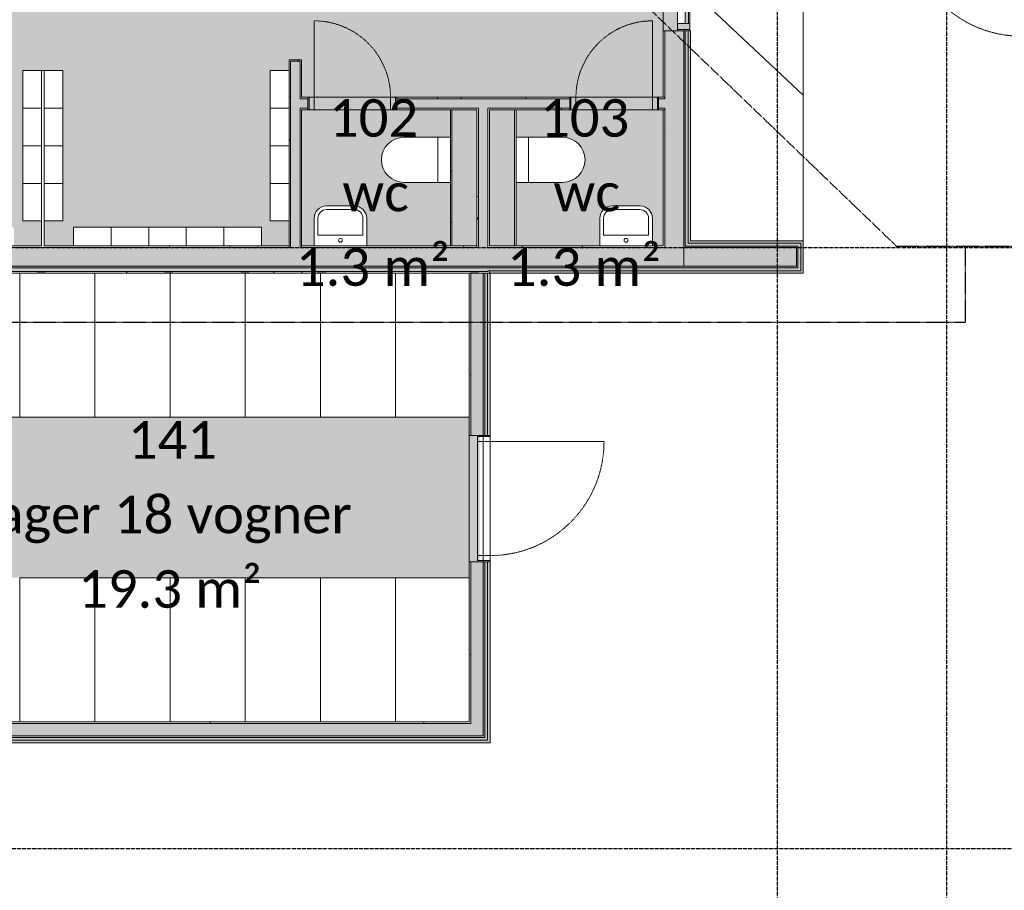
# Model space of a CAD drawing. Header units: millimetres. Extents: x -66110 to 16285, y -16697 to 38719.
# Tile 10 of 35: x -19850 to -11991, y -5133 to 1819. Entities that reach past the tile are written whole.
import ezdxf

# ---------------------------------------------------------------- set-up
doc = ezdxf.new("R2010")
doc.units = ezdxf.units.MM
for name, pattern in [('Dash 1mm', [2, 1, -1]), ('Grid Line', [5, 2, -1, 1, -1]), ('Overhead', [3.96875, 2.38125, -1.5875])]:
    doc.linetypes.add(name, pattern=pattern)
for name, color, linetype, lineweight, true_color in [('2119_70 Tennfjord barnehage SOSI UTM_lokal nullpunkt_dwg', 7, 'Continuous', 9, 0x767676), ('IfcFlowTerminal', 9, 'Continuous', 9, 0x808080), ('IfcFurniture', 9, 'Continuous', 9, 0x808080), ('K--DI---Bygningslinje-HUSDIV', 3, 'Continuous', 25, 0x00ff00)]:
    doc.layers.add(name, color=color, linetype=linetype, lineweight=lineweight, true_color=true_color)
for name, color, linetype, lineweight in [('Curtain Panels', 7, 'Continuous', 9), ('Curtain Wall Mullions', 7, 'Continuous', 18), ('Doors', 7, 'Dash 1mm', 9), ('IfcAnnotation', 7, 'Continuous', 9), ('IfcCurtainWall', 7, 'Continuous', 9), ('IfcDoor', 7, 'Continuous', 9), ('IfcGrid', 7, 'Continuous', 9), ('IfcSlab', 7, 'Continuous', 9), ('IfcWall', 7, 'Continuous', 9), ('Not Exported', 7, 'Continuous', 9)]:
    doc.layers.add(name, color=color, linetype=linetype, lineweight=lineweight)
doc.styles.add('Calibri', font='calibri.ttf', dxfattribs={"height": 300})
pattern_1 = [(0, (0, 0), (812.8, 203.2), [67.056, -542.544, 67.056, -542.544, -3251.2]), (0, (0, 0), (812.8, 203.2), [-1219.2, 67.056, -1152.144, 67.056, -542.544, -1422.4]), (0, (0, 0), (812.8, 203.2), [-3048, 67.056, -339.344, 67.056, -948.944]), (120, (304.8, 101.6), (-582.3764, 602.3054), [67.056, -542.544, 67.056, -542.544, -3251.2]), (120, (304.8, 101.6), (-582.3764, 602.3054), [-1219.2, 67.056, -1152.144, 67.056, -542.544, -1422.4]), (120, (304.8, 101.6), (-582.3764, 602.3054), [-3048, 67.056, -339.344, 67.056, -948.944]), (240, (406.4, 508), (-230.4236, -805.5054), [67.056, -542.544, 67.056, -542.544, -3251.2]), (240, (406.4, 508), (-230.4236, -805.5054), [-1219.2, 67.056, -1152.144, 67.056, -542.544, -1422.4]), (240, (406.4, 508), (-230.4236, -805.5054), [-3048, 67.056, -339.344, 67.056, -948.944])]

# ---------------------------------------------------------------- blocks, each defined once
blk = doc.blocks.new('ARK_2119_70_0_rvt-1-plan 01 eksist_ 200')
at = {"layer": 'IfcSlab'}
for p, q in [((-13596, 3546), (-13596, 54)), ((-16096, -1500), (-16096, -2510))]:
    blk.add_line(p, q, dxfattribs=at)
blk = doc.blocks.new('2119_70 Tennfjord barnehage SOSI UTM_lokal nullpunkt_dwg-1701593-plan 01 eksist_ 200')
at = {"layer": 'K--DI---Bygningslinje-HUSDIV', "color": 8, "lineweight": 9, "true_color": 0x808080}
blk.add_line((100994.6, 92871.3), (100143.2, 91967.3), dxfattribs=at)
blk = doc.blocks.new('Dør Enkel - D7x21-1561019-plan 01 eksist_ 200')
at = {"layer": 'Doors', "linetype": 'Continuous'}
for p, q in [((-305, 50), (-345, 50)), ((-345, 50), (-345, -50)), ((-305, -50), (-305, 50)), ((305, -50), (305, 50)), ((345, 50), (305, 50)), ((345, -50), (345, 50)), ((-345, -50), (-305, -50)), ((305, -50), (305, -660)), ((305, -50), (345, -50))]:
    blk.add_line(p, q, dxfattribs=at)
at = {"layer": 'Doors'}
blk.add_arc((305, -50), 610, 180, 270, dxfattribs=at)
at = {"layer": 'IfcDoor'}
for p, q in [((-305, 50), (305, 50)), ((-305, -50), (305, -50))]:
    blk.add_line(p, q, dxfattribs=at)
blk = doc.blocks.new('Dør Enkel - D7x21-1561516-plan 01 eksist_ 200')
at = {"layer": 'Doors', "linetype": 'Continuous'}
for p, q in [((305, 50), (305, 660)), ((-345, -50), (-345, 50)), ((-345, 50), (-305, 50)), ((-305, 50), (-305, -50)), ((305, 50), (305, -50)), ((305, 50), (345, 50)), ((345, 50), (345, -50)), ((-305, -50), (-345, -50)), ((345, -50), (305, -50))]:
    blk.add_line(p, q, dxfattribs=at)
at = {"layer": 'Doors'}
blk.add_arc((305, 50), 610, 90, 180, dxfattribs=at)
at = {"layer": 'IfcDoor'}
for p, q in [((-305, 50), (305, 50)), ((-305, -50), (305, -50))]:
    blk.add_line(p, q, dxfattribs=at)
blk = doc.blocks.new('Dør Enkel - YD 10x21-1571489-plan 01 eksist_ 200')
at = {"layer": 'Doors', "linetype": 'Continuous'}
for p, q in [((-455, 16.7), (-495, 16.7)), ((-495, 16.7), (-495, -83.3)), ((-455, -83.3), (-455, 16.7)), ((455, -83.3), (455, 16.7)), ((495, 16.7), (455, 16.7)), ((495, -83.3), (495, 16.7)), ((-495, -83.3), (-455, -83.3)), ((455, -83.3), (455, -993.3)), ((455, -83.3), (495, -83.3))]:
    blk.add_line(p, q, dxfattribs=at)
at = {"layer": 'Doors'}
blk.add_arc((455, -83.3), 910, 180, 270, dxfattribs=at)
at = {"layer": 'IfcDoor'}
for p, q in [((-455, 16.7), (455, 16.7)), ((-455, -83.3), (455, -83.3))]:
    blk.add_line(p, q, dxfattribs=at)
blk = doc.blocks.new('Dør Enkel - YD 10x21-1573712-plan 01 eksist_ 200')
at = {"layer": 'Doors', "linetype": 'Continuous'}
for p, q in [((455, 83.3), (455, 993.3)), ((-495, -16.7), (-495, 83.3)), ((-495, 83.3), (-455, 83.3)), ((-455, 83.3), (-455, -16.7)), ((455, 83.3), (455, -16.7)), ((455, 83.3), (495, 83.3)), ((495, 83.3), (495, -16.7)), ((-455, -16.7), (-495, -16.7)), ((495, -16.7), (455, -16.7))]:
    blk.add_line(p, q, dxfattribs=at)
at = {"layer": 'Doors'}
blk.add_arc((455, 83.3), 910, 90, 180, dxfattribs=at)
at = {"layer": 'IfcDoor'}
for p, q in [((-455, 83.3), (455, 83.3)), ((-455, -16.7), (455, -16.7))]:
    blk.add_line(p, q, dxfattribs=at)
blk = doc.blocks.new('Toalett - toalett-491429-plan 01 eksist_ 200')
at = {"layer": 'IfcFlowTerminal'}
for p, q in [((-180, 0), (-180, -100)), ((180, -100), (180, 0)), ((180, -100), (-180, -100)), ((-180, -100), (-180, -370)), ((180, -370), (180, -100))]:
    blk.add_line(p, q, dxfattribs=at)
blk.add_arc((0, -370), 180, 180, 360, dxfattribs=at)
blk = doc.blocks.new('Servant - vask S m_speil-492726-plan 01 eksist_ 200')
at = {"layer": 'IfcFlowTerminal'}
for p, q in [((-210, -20), (-210, -240)), ((210, -240), (210, -20)), ((-180, -240), (-180, -105)), ((-180, -105), (180, -105)), ((180, -105), (180, -240)), ((110, -310), (-110, -310)), ((-110, -340), (110, -340))]:
    blk.add_line(p, q, dxfattribs=at)
blk.add_circle((0, -65), 15, dxfattribs=at)
for centre, radius, start, end in [((-110, -240), 100, 180, 270), ((-110, -240), 70, 180, 270), ((110, -240), 100, 270, 360), ((110, -240), 70, 270, 360)]:
    blk.add_arc(centre, radius, start, end, dxfattribs=at)
blk = doc.blocks.new('Rectangular Mullion - 50x100 høyre-1693287-plan 01 eksist_ 200')
at = {"layer": 'IfcCurtainWall'}
for p, q in [((-14600, 1731), (-14600, 1740)), ((-14500, 1740), (-14500, 1731))]:
    blk.add_line(p, q, dxfattribs=at)
blk = doc.blocks.new('System Panel - Gf100-1693374-plan 01 eksist_ 200')
at = {"layer": 'IfcCurtainWall', "true_color": 0x80ffff}
blk.add_hatch(color=131, dxfattribs=at).paths.add_polyline_path([(-195, 37.5), (-195, 12.5), (195, 12.5), (195, 37.5)])
at = {"layer": 'Curtain Panels'}
for p, q in [((195, 37.5), (-195, 37.5)), ((-195, 37.5), (-195, 12.5)), ((-195, 12.5), (195, 12.5)), ((195, 12.5), (195, 37.5))]:
    blk.add_line(p, q, dxfattribs=at)
blk = doc.blocks.new('Rectangular Mullion - 50x100 venstre-1693375-plan 01 eksist_ 200')
at = {"layer": 'IfcCurtainWall', "true_color": 0xa62f11}
blk.add_hatch(color=24, dxfattribs=at).paths.add_polyline_path([(-10, -50), (-60, -50), (-60, 50), (-10, 50)])
at = {"layer": 'Curtain Wall Mullions'}
for p, q in [((-60, -50), (-60, 50)), ((-60, 50), (-10, 50)), ((-10, 50), (-10, -50)), ((-1, 50), (0, 50)), ((-1, -50), (-1, 50)), ((0, 50), (0, -50)), ((-10, -50), (-60, -50)), ((0, -50), (-1, -50))]:
    blk.add_line(p, q, dxfattribs=at)
blk = doc.blocks.new('Rectangular Mullion - 50x100-1693279-plan 01 eksist_ 200')
at = {"layer": 'IfcCurtainWall'}
for p, q in [((-14600, 1790), (-14600, 2180)), ((-14500, 2180), (-14500, 1790))]:
    blk.add_line(p, q, dxfattribs=at)
blk = doc.blocks.new('_furniture_boks instance - _furniture_boks instance-1749339-plan 01 eksist_ 200')
at = {"layer": 'IfcFurniture'}
for p, q in [((150, 75), (-150, 75)), ((-150, 75), (-150, -75)), ((150, -75), (150, 75)), ((-150, -75), (150, -75))]:
    blk.add_line(p, q, dxfattribs=at)
blk = doc.blocks.new('_furniture_boks instance - _furniture_boks instance-V53-plan 01 eksist_ 200')
at = {"layer": 'IfcFurniture'}
for p, q in [((-300, 575), (-300, -575)), ((300, -575), (300, 575)), ((-300, -575), (300, -575))]:
    blk.add_line(p, q, dxfattribs=at)
blk = doc.blocks.new('_furniture_boks instance - _furniture_boks instance-V56-plan 01 eksist_ 200')
at = {"layer": 'IfcFurniture'}
for p, q in [((300, -575), (300, 575)), ((-287.5, -575), (300, -575))]:
    blk.add_line(p, q, dxfattribs=at)
blk = doc.blocks.new('_furniture_boks instance - _furniture_boks instance-V55-plan 01 eksist_ 200')
at = {"layer": 'IfcFurniture'}
for p, q in [((300, 575), (-300, 575)), ((-300, 575), (-300, -575)), ((300, -575), (300, 575))]:
    blk.add_line(p, q, dxfattribs=at)
blk = doc.blocks.new('_furniture_boks instance - _furniture_boks instance-V57-plan 01 eksist_ 200')
at = {"layer": 'IfcFurniture'}
for p, q in [((300, 575), (-287.5, 575)), ((300, -575), (300, 575))]:
    blk.add_line(p, q, dxfattribs=at)

msp = doc.modelspace()

# ---------------------------------------------------------------- hatches: boundary and pattern name
at = {"layer": 'IfcWall', "true_color": 0x787878}
h = msp.add_hatch(dxfattribs=at)
h.set_pattern_fill('FP_1', color=8, style=0, pattern_type=2)
h.set_pattern_definition(pattern_1)
h.paths.add_polyline_path([(-14700, 0), (-14700, 1100), (-14712.5, 1100), (-14712.5, 0)])
h.paths.add_polyline_path([(-14700, 1200), (-14700, 1730), (-14712.5, 1730), (-14712.5, 1200)])
h.paths.add_polyline_path([(-14712.5, 2240), (-14700, 2240), (-14700, 2390), (-14712.5, 2390)])
h.paths.add_polyline_path([(-14700, 3400), (-14700, 3662.5), (-14712.5, 3662.5), (-14712.5, 3400)])
at = {"layer": 'IfcWall', "true_color": 0xffffcd}
h = msp.add_hatch(color=7, dxfattribs=at)
h.paths.add_polyline_path([(-14700, -150), (-14550, -150), (-14550, 1730), (-14700, 1730), (-14700, 0)])
h.paths.add_polyline_path([(-14550, 2240), (-14550, 2390), (-14700, 2390), (-14700, 2240), (-14613.2, 2240)])
h.paths.add_polyline_path([(-14700, 3400), (-14550, 3400), (-14550, 3600), (-14700, 3600), (-14700, 3546)])
at = {"layer": 'IfcWall', "true_color": 0x787878}
h = msp.add_hatch(color=8, dxfattribs=at)
h.paths.add_polyline_path([(-14550, -162), (-14538, -162), (-14538, -150), (-14550, -150)])
h.paths.add_polyline_path([(-14550, 0), (-14538, 0), (-14538, 1730), (-14550, 1730), (-14550, 12)])
h.paths.add_polyline_path([(-14550, 2240), (-14538, 2240), (-14538, 2390), (-14550, 2390)])
h.paths.add_polyline_path([(-14550, 3400), (-14538, 3400), (-14538, 3588), (-14550, 3588), (-14550, 3546)])
at = {"layer": 'IfcWall', "true_color": 0xf0f0f0}
h = msp.add_hatch(color=7, dxfattribs=at)
h.paths.add_polyline_path([(-14538, -185), (-14515, -185), (-14515, -162), (-14538, -162)])
h.paths.add_polyline_path([(-14515, 12), (-14515, 1730), (-14538, 1730), (-14538, 12)])
h.paths.add_polyline_path([(-14538, 2240), (-14515, 2240), (-14515, 2390), (-14538, 2390)])
h.paths.add_polyline_path([(-14515, 3400), (-14515, 3565), (-14538, 3565), (-14538, 3400)])
at = {"layer": 'IfcWall', "true_color": 0xa62f11}
h = msp.add_hatch(color=24, dxfattribs=at)
h.paths.add_polyline_path([(-14515, -204), (-14496, -204), (-14496, -185), (-14515, -185)])
h.paths.add_polyline_path([(-14515, 35), (-14496, 35), (-14496, 1730), (-14515, 1730), (-14515, 54)])
h.paths.add_polyline_path([(-14515, 2240), (-14496, 2240), (-14496, 2390), (-14515, 2390)])
h.paths.add_polyline_path([(-14515, 3400), (-14496, 3400), (-14496, 3546), (-14515, 3546)])
at = {"layer": 'IfcWall', "true_color": 0x787878}
h = msp.add_hatch(dxfattribs=at)
h.set_pattern_fill('FP_1', color=8, style=0, pattern_type=2)
h.set_pattern_definition(pattern_1)
h.paths.add_polyline_path([(-17687.5, 0), (-17687.5, 1500), (-17700, 1500), (-17700, 0)])
h = msp.add_hatch(dxfattribs=at)
h.set_pattern_fill('FP_1', color=8, style=0, pattern_type=2)
h.set_pattern_definition(pattern_1)
h.paths.add_polyline_path([(-17600, 0), (-17600, 1112.5), (-17612.5, 1112.5), (-17612.5, 0)])
h.paths.add_polyline_path([(-17600, 1187.5), (-17600, 1500), (-17687.5, 1500), (-17687.5, 1487.5), (-17612.5, 1487.5), (-17612.5, 1187.5)])
at = {"layer": 'IfcWall', "true_color": 0xffffcd}
for points in [[(-17687.5, 0), (-17612.5, 0), (-17612.5, 1487.5), (-17687.5, 1487.5), (-17687.5, 12.5)], [(-16187.5, 0), (-16112.5, 0), (-16112.5, 1112.5), (-16187.5, 1112.5), (-16187.5, 12.5)], [(-16100, -150), (-14700, -150), (-14700, 0), (-16112.5, 0), (-16112.5, -150)], [(-21050.3, -3900), (-16250, -3900), (-16250, -3800), (-21650, -3800), (-21650, -3900), (-21372.2, -3900)]]:
    msp.add_hatch(color=7, dxfattribs=at).paths.add_polyline_path(points)
h = msp.add_hatch(color=7, dxfattribs=at)
h.paths.add_polyline_path([(-14750, 1112.5), (-14700, 1112.5), (-14700, 1187.5), (-14750, 1187.5)])
h.paths.add_polyline_path([(-17550, 1112.5), (-17550, 1187.5), (-17612.5, 1187.5), (-17612.5, 1112.5), (-17600, 1112.5)])
h.paths.add_polyline_path([(-16840, 1112.5), (-15460, 1112.5), (-15460, 1187.5), (-16840, 1187.5)])
at = {"layer": 'IfcWall', "true_color": 0x787878}
h = msp.add_hatch(dxfattribs=at)
h.set_pattern_fill('FP_1', color=8, style=0, pattern_type=2)
h.set_pattern_definition(pattern_1)
h.paths.add_polyline_path([(-14700, 1187.5), (-14700, 1200), (-14750, 1200), (-14750, 1187.5), (-14712.5, 1187.5)])
h.paths.add_polyline_path([(-15900.6, 1187.5), (-15460, 1187.5), (-15460, 1200), (-16840, 1200), (-16840, 1187.5)])
h.paths.add_polyline_path([(-17600, 1187.5), (-17550, 1187.5), (-17550, 1200), (-17600, 1200)])
h = msp.add_hatch(dxfattribs=at)
h.set_pattern_fill('FP_1', color=8, style=0, pattern_type=2)
h.set_pattern_definition(pattern_1)
h.paths.add_polyline_path([(-16840, 1100), (-16187.5, 1100), (-16187.5, 1112.5), (-16840, 1112.5)])
h.paths.add_polyline_path([(-17600, 1100), (-17550, 1100), (-17550, 1112.5), (-17600, 1112.5)])
h.paths.add_polyline_path([(-14712.5, 1100), (-14700, 1100), (-14700, 1112.5), (-14750, 1112.5), (-14750, 1100)])
h.paths.add_polyline_path([(-15460, 1100), (-15460, 1112.5), (-16112.5, 1112.5), (-16112.5, 1100), (-15900.6, 1100)])
h = msp.add_hatch(dxfattribs=at)
h.set_pattern_fill('FP_1', color=8, style=0, pattern_type=2)
h.set_pattern_definition(pattern_1)
h.paths.add_polyline_path([(-16412.5, 12.5), (-16400, 12.5), (-16400, 1100), (-16412.5, 1100), (-16412.5, 121.1)])
at = {"layer": 'IfcWall', "true_color": 0xf0f0f0}
for points in [[(-16222.5, 12.5), (-16200, 12.5), (-16200, 1100), (-16400, 1100), (-16400, 12.5)], [(-15900, 12.5), (-15900.6, 1100), (-16100, 1100), (-16100, 12.5), (-15900.6, 12.5)], [(-14291.4, 12), (-13615, 12), (-13615, 35), (-14515, 35), (-14515, 12), (-14496, 12)], [(-14515, -185), (-13615, -185), (-13615, 12), (-13638, 12), (-13638, -162), (-14515, -162)], [(-14550, -150), (-13650, -150), (-13650, 0), (-14550, 0), (-14550, -93.3)], [(-14538, -185), (-14538, -162), (-16112.5, -162), (-16112.5, -185), (-14550, -185)], [(-17188.1, -3935), (-16138, -3935), (-16138, -3912), (-21615, -3912), (-21615, -3935), (-19762.9, -3935)]]:
    msp.add_hatch(color=7, dxfattribs=at).paths.add_polyline_path(points)
at = {"layer": 'IfcWall', "true_color": 0x787878}
h = msp.add_hatch(dxfattribs=at)
h.set_pattern_fill('FP_1', color=8, style=0, pattern_type=2)
h.set_pattern_definition(pattern_1)
h.paths.add_polyline_path([(-16200, 0), (-16187.5, 0), (-16187.5, 1100), (-16200, 1100), (-16200, 12.5)])
h = msp.add_hatch(dxfattribs=at)
h.set_pattern_fill('FP_1', color=8, style=0, pattern_type=2)
h.set_pattern_definition(pattern_1)
h.paths.add_polyline_path([(-16112.5, -191.5), (-16100, -191.5), (-16100, -185), (-16112.5, -185)])
h.paths.add_polyline_path([(-16100, 0), (-16100, 1100), (-16112.5, 1100), (-16112.5, 0)])
h = msp.add_hatch(dxfattribs=at)
h.set_pattern_fill('FP_1', color=8, style=0, pattern_type=2)
h.set_pattern_definition(pattern_1)
h.paths.add_polyline_path([(-15900, 12.5), (-15887.5, 12.5), (-15887.5, 1100), (-15900, 1100), (-15900, 121.1)])
h = msp.add_hatch(dxfattribs=at)
h.set_pattern_fill('FP_1', color=8, style=0, pattern_type=2)
h.set_pattern_definition(pattern_1)
h.paths.add_polyline_path([(-27487.5, 0), (-25900, 0), (-25900, 12.5), (-28950, 12.5), (-28950, 0), (-28774.9, 0)])
h.paths.add_polyline_path([(-25660, 0), (-25660, 12.5), (-25800, 12.5), (-25800, 0)])
h.paths.add_polyline_path([(-24268.9, 0), (-23700, 0), (-23700, 12.5), (-24650, 12.5), (-24650, 0)])
h.paths.add_polyline_path([(-23350, 0), (-23350, 12.5), (-23600, 12.5), (-23600, 0)])
h.paths.add_polyline_path([(-17700, 0), (-17700, 12.5), (-19655, 12.5), (-19655, 0), (-17920, 0)])
h.paths.add_polyline_path([(-22250, 0), (-21640, 0), (-21640, 12.5), (-22250, 12.5)])
h.paths.add_polyline_path([(-17600, 0), (-16200, 0), (-16200, 12.5), (-17600, 12.5)])
h.paths.add_polyline_path([(-21050.3, 0), (-19675, 0), (-19675, 12.5), (-21620, 12.5), (-21620, 0)])
h = msp.add_hatch(dxfattribs=at)
h.set_pattern_fill('FP_1', color=8, style=0, pattern_type=2)
h.set_pattern_definition(pattern_1)
h.paths.add_polyline_path([(-16100, 0), (-14712.5, 0), (-14712.5, 12.5), (-16100, 12.5)])
for points in [[(-13650, 0), (-13638, 0), (-13638, 12), (-14538, 12), (-14538, 0), (-13969.5, 0)], [(-13638, -162), (-13638, 0), (-13650, 0), (-13650, -150), (-14538, -150), (-14538, -162), (-13650, -162)], [(-16112.5, -162), (-14550, -162), (-14550, -150), (-16112.5, -150)], [(-21615, -3912), (-16150, -3912), (-16150, -3900), (-21638, -3900), (-21638, -3912)]]:
    msp.add_hatch(color=8, dxfattribs=at).paths.add_polyline_path(points)
at = {"layer": 'IfcWall', "true_color": 0xa62f11}
for points in [[(-13596, 35), (-13596, 54), (-14496, 54), (-14496, 35), (-13615, 35)], [(-13615, -204), (-13596, -204), (-13596, 35), (-13615, 35), (-13615, -185), (-14496, -185), (-14496, -204), (-13969.5, -204)], [(-16100, -204), (-14515, -204), (-14515, -185), (-16100, -185), (-16100, -191.5)], [(-16138, -3954), (-16115, -3954), (-16115, -3935), (-21596, -3935), (-21596, -3954), (-16262.5, -3954)]]:
    msp.add_hatch(color=24, dxfattribs=at).paths.add_polyline_path(points)
at = {"layer": 'IfcWall', "true_color": 0xffffcd}
h = msp.add_hatch(color=7, dxfattribs=at)
h.paths.add_polyline_path([(-28774.9, -150), (-25660, -150), (-25660, 0), (-28950, 0), (-28950, -150)])
h.paths.add_polyline_path([(-24512.5, -150), (-23350, -150), (-23350, 0), (-24650, 0), (-24650, -150), (-24587.5, -150)])
h.paths.add_polyline_path([(-22250, -150), (-16112.5, -150), (-16112.5, 0), (-22250, 0)])
at = {"layer": 'IfcWall', "true_color": 0x787878}
h = msp.add_hatch(color=8, dxfattribs=at)
h.paths.add_polyline_path([(-28774.9, -162), (-25660, -162), (-25660, -150), (-28950, -150), (-28950, -162)])
h.paths.add_polyline_path([(-21662.5, -162), (-16112.5, -162), (-16112.5, -150), (-21662.5, -150)])
h.paths.add_polyline_path([(-23612.5, -162), (-23350, -162), (-23350, -150), (-24512.5, -150), (-24512.5, -162), (-23625.2, -162)])
h.paths.add_polyline_path([(-22250, -162), (-21737.5, -162), (-21737.5, -150), (-22250, -150)])
h.paths.add_polyline_path([(-24650, -162), (-24587.5, -162), (-24587.5, -150), (-24650, -150)])
at = {"layer": 'IfcWall', "true_color": 0xf0f0f0}
h = msp.add_hatch(color=7, dxfattribs=at)
h.paths.add_polyline_path([(-28774.9, -191.5), (-25660, -191.5), (-25660, -162), (-28950, -162), (-28950, -191.5)])
h.paths.add_polyline_path([(-22250, -191.5), (-21737.5, -191.5), (-21737.5, -162), (-22250, -162)])
h.paths.add_polyline_path([(-24500, -191.5), (-23350, -191.5), (-23350, -162), (-24512.5, -162), (-24512.5, -191.5)])
h.paths.add_polyline_path([(-19762.9, -191.5), (-16112.5, -191.5), (-16112.5, -162), (-21662.5, -162), (-21662.5, -191.5), (-21050.3, -191.5)])
h.paths.add_polyline_path([(-24650, -191.5), (-24587.5, -191.5), (-24587.5, -162), (-24650, -162)])
at = {"layer": 'IfcWall', "true_color": 0x787878}
h = msp.add_hatch(dxfattribs=at)
h.set_pattern_fill('FP_1', color=8, style=0, pattern_type=2)
h.set_pattern_definition(pattern_1)
h.paths.add_polyline_path([(-28774.9, -204), (-25660, -204), (-25660, -191.5), (-28950, -191.5), (-28950, -204)])
h.paths.add_polyline_path([(-24500, -204), (-23350, -204), (-23350, -191.5), (-24500, -191.5)])
h.paths.add_polyline_path([(-24650, -204), (-24600, -204), (-24600, -191.5), (-24650, -191.5)])
h.paths.add_polyline_path([(-21750, -204), (-21750, -191.5), (-22250, -191.5), (-22250, -204)])
h.paths.add_polyline_path([(-19762.9, -204), (-16100, -204), (-16100, -191.5), (-21650, -191.5), (-21650, -204), (-21050.3, -204)])
h = msp.add_hatch(dxfattribs=at)
h.set_pattern_fill('FP_1', color=8, style=0, pattern_type=2)
h.set_pattern_definition(pattern_1)
h.paths.add_polyline_path([(-16262.5, -3800), (-16250, -3800), (-16250, -2510), (-16262.5, -2510), (-16262.5, -3787.5)])
h.paths.add_polyline_path([(-16262.5, -1500), (-16250, -1500), (-16250, -204), (-16262.5, -204), (-16262.5, -736.6)])
at = {"layer": 'IfcWall', "true_color": 0xffffcd}
h = msp.add_hatch(color=7, dxfattribs=at)
h.paths.add_polyline_path([(-16150, -3900), (-16150, -2510), (-16250, -2510), (-16250, -3900)])
h.paths.add_polyline_path([(-16250, -1500), (-16150, -1500), (-16150, -204), (-16250, -204), (-16250, -736.6)])
at = {"layer": 'IfcWall', "true_color": 0x787878}
h = msp.add_hatch(color=8, dxfattribs=at)
h.paths.add_polyline_path([(-16150, -3912), (-16138, -3912), (-16138, -2510), (-16150, -2510), (-16150, -3900)])
h.paths.add_polyline_path([(-16138, -1500), (-16138, -204), (-16150, -204), (-16150, -1500)])
at = {"layer": 'IfcWall', "true_color": 0xf0f0f0}
h = msp.add_hatch(color=7, dxfattribs=at)
h.paths.add_polyline_path([(-16138, -3935), (-16115, -3935), (-16115, -2510), (-16138, -2510), (-16138, -3912)])
h.paths.add_polyline_path([(-16115, -1500), (-16115, -204), (-16138, -204), (-16138, -1500)])
at = {"layer": 'IfcWall', "true_color": 0xa62f11}
h = msp.add_hatch(color=24, dxfattribs=at)
h.paths.add_polyline_path([(-16115, -3954), (-16096, -3954), (-16096, -2510), (-16115, -2510), (-16115, -3935)])
h.paths.add_polyline_path([(-16115, -1500), (-16096, -1500), (-16096, -204), (-16115, -204), (-16115, -736.6)])
at = {"layer": 'IfcWall', "true_color": 0x787878}
h = msp.add_hatch(dxfattribs=at)
h.set_pattern_fill('FP_1', color=8, style=0, pattern_type=2)
h.set_pattern_definition(pattern_1)
h.paths.add_polyline_path([(-21650, -3800), (-16262.5, -3800), (-16262.5, -3787.5), (-21650, -3787.5)])
h.paths.add_polyline_path([(-21750, -3800), (-21750, -3787.5), (-21850, -3787.5), (-21850, -3800)])
at = {"layer": 'Not Exported', "true_color": 0xe6f3fa}
h = msp.add_hatch(color=7, dxfattribs=at)
h.paths.add_polyline_path([(-19675, 12.5), (-19675, 0), (-19655, 0), (-19655, 12.5), (-19665, 12.5)])
h.paths.add_polyline_path([(-22337.8, -95.8), (-22250, -95.8), (-22250, 12.5), (-21640, 12.5), (-21640, 0), (-21620, 0), (-21620, 12.5), (-21395, 12.5), (-21395, 162.5), (-19895, 162.5), (-19895, 12.5), (-19675, 12.5), (-19675, 212.5), (-19825, 212.5), (-19825, 1412.5), (-19505, 1412.5), (-19505, 212.5), (-19655, 212.5), (-19655, 12.5), (-19420, 12.5), (-19420, 162.5), (-17920, 162.5), (-17920, 12.5), (-17700, 12.5), (-17700, 212.5), (-17850, 212.5), (-17850, 1412.5), (-17700, 1412.5), (-17700, 1500), (-17600, 1500), (-17600, 1200), (-17550, 1200), (-17550, 1150), (-16840, 1150), (-16840, 1200), (-15460, 1200), (-15460, 1150), (-14750, 1150), (-14750, 1200), (-14712.5, 1200), (-14712.5, 1730), (-14604.3, 1730), (-14604.3, 2240), (-14712.5, 2240), (-14712.5, 2390), (-14604.3, 2390), (-14604.3, 3400), (-14712.5, 3400), (-14712.5, 3662.5), (-15597.5, 3662.5), (-15597.5, 3712.5), (-15607.5, 3712.5), (-15607.5, 3662.5), (-15649.5, 3662.5), (-15649.5, 3667.5), (-15674.5, 3667.5), (-15674.5, 3687.5), (-15649.5, 3687.5), (-15649.5, 3712.5), (-16542.5, 3712.5), (-16542.5, 3662.5), (-18897.5, 3662.5), (-18897.5, 3712.5), (-19790.5, 3712.5), (-19790.5, 3687.5), (-19765.5, 3687.5), (-19765.5, 3667.5), (-19790.5, 3667.5), (-19790.5, 3662.5), (-19832.5, 3662.5), (-19832.5, 3712.5), (-19842.5, 3712.5), (-19842.5, 3662.5), (-20857.5, 3662.5), (-20857.5, 3712.5), (-20867.5, 3712.5), (-20867.5, 3662.5), (-20909.5, 3662.5), (-20909.5, 3667.5), (-20934.5, 3667.5), (-20934.5, 3687.5), (-20909.5, 3687.5), (-20909.5, 3712.5), (-21802.5, 3712.5), (-21802.5, 3662.5), (-21950, 3662.5), (-21950, 3512.5), (-23450, 3512.5), (-23450, 2612.5), (-23600, 2612.5), (-23600, 2592.5), (-23650, 2592.5), (-23650, 1699.5), (-23625, 1699.5), (-23625, 1724.5), (-23605, 1724.5), (-23605, 1699.5), (-23600, 1699.5), (-23600, 1657.5), (-23650, 1657.5), (-23650, 1647.5), (-23600, 1647.5), (-23600, 1412.5), (-23450, 1412.5), (-23450, 212.5), (-23600, 212.5), (-23600, 12.5), (-23260, 12.5), (-23260, -95.8)])
h.paths.add_polyline_path([(-21630, 12.5), (-21640, 12.5), (-21640, 212.5), (-21790, 212.5), (-21790, 1412.5), (-21470, 1412.5), (-21470, 212.5), (-21620, 212.5), (-21620, 12.5)])
h.paths.add_polyline_path([(-23625, 2515.5), (-23625, 2582.5), (-23600, 2582.5), (-23600, 2540.5), (-23605, 2540.5), (-23605, 2515.5), (-23612.5, 2515.5)])
h.paths.add_polyline_path([(-23450, 3512.5), (-23450, 3662.5), (-23600, 3662.5), (-23600, 3512.5)])
h.paths.add_polyline_path([(-21750.5, 3662.5), (-21792.5, 3662.5), (-21792.5, 3687.5), (-21725.5, 3687.5), (-21725.5, 3667.5), (-21750.5, 3667.5)])
h.paths.add_polyline_path([(-18907.5, 3662.5), (-18949.5, 3662.5), (-18949.5, 3667.5), (-18974.5, 3667.5), (-18974.5, 3687.5), (-18907.5, 3687.5), (-18907.5, 3667.5)])
h.paths.add_polyline_path([(-16532.5, 3662.5), (-16532.5, 3687.5), (-16465.5, 3687.5), (-16465.5, 3667.5), (-16490.5, 3667.5), (-16490.5, 3662.5)])
for points in [[(-17500, 12.5), (-17500, 232.5), (-17496.6, 258.4), (-17486.6, 282.5), (-17470, 303.8), (-17449.5, 319.3), (-17418.1, 330.1), (-17400, 332.5), (-17180, 332.5), (-17154.1, 329.1), (-17130, 319.1), (-17108.8, 302.5), (-17093.4, 282.5), (-17082.4, 250.6), (-17080, 232.5), (-17080, 12.5), (-16412.5, 12.5), (-16412.5, 520), (-16782.5, 520), (-16829.1, 526.1), (-16872.5, 544.1), (-16909.8, 572.7), (-16938.4, 610), (-16956.4, 653.4), (-16962.5, 700), (-16956.4, 746.6), (-16938.4, 790), (-16909.8, 827.3), (-16872.5, 855.9), (-16829.1, 873.9), (-16782.5, 880), (-16412.5, 880), (-16412.5, 1100), (-16840, 1100), (-16840, 1150), (-17550, 1150), (-17550, 1100), (-17600, 1100), (-17600, 12.5)], [(-14800, 12.5), (-14712.5, 12.5), (-14712.5, 1100), (-14750, 1100), (-14750, 1150), (-15460, 1150), (-15460, 1100), (-15887.5, 1100), (-15887.5, 880), (-15517.5, 880), (-15470.9, 873.9), (-15427.5, 855.9), (-15390.2, 827.3), (-15361.6, 790), (-15343.6, 746.6), (-15337.5, 700), (-15343.6, 653.4), (-15361.6, 610), (-15390.2, 572.7), (-15427.5, 544.1), (-15470.9, 526.1), (-15517.5, 520), (-15887.5, 520), (-15887.5, 12.5), (-15220, 12.5), (-15220, 232.5), (-15216.6, 258.4), (-15206.6, 282.5), (-15190, 303.8), (-15169.5, 319.3), (-15138.1, 330.1), (-15120, 332.5), (-14900, 332.5), (-14874.1, 329.1), (-14850, 319.1), (-14828.7, 302.5), (-14813.4, 282.5), (-14802.4, 250.6), (-14800, 232.5), (-14800, 97.5)]]:
    msp.add_hatch(color=7, dxfattribs=at).paths.add_polyline_path(points)
at = {"layer": 'Not Exported', "true_color": 0xe7e8db}
msp.add_hatch(color=254, dxfattribs=at).paths.add_polyline_path([(-16659.7, -2637.5), (-16262.5, -2637.5), (-16262.5, -2510), (-16179.3, -2510), (-16179.3, -1500), (-16262.5, -1500), (-16262.5, -1354), (-21650, -1354), (-21650, -2637.5), (-16850, -2637.5)])

# ---------------------------------------------------------------- linework, layer by layer
at = {"layer": 'IfcAnnotation', "linetype": 'Overhead', "lineweight": 25}
for p, q in [((-12852.7, 11.8), (-16136.4, 3168.4)), ((-12852.7, 11.8), (-7300, 11.8)), ((-12300, -600), (-12300, 11.8)), ((-12300, -600), (-37400, -600))]:
    msp.add_line(p, q, dxfattribs=at)
at = {"layer": 'IfcGrid', "color": 9, "linetype": 'Grid Line', "lineweight": 25, "true_color": 0xc0c0c0}
for p, q in [((-13800, -6068.3), (-13800, 34991.8)), ((-12450, -6068.3), (-12450, 34991.8)), ((-54635.1, 0), (4529.7, 0)), ((-52639.1, -4800), (4529.7, -4800))]:
    msp.add_line(p, q, dxfattribs=at)
at = {"layer": 'IfcSlab'}
msp.add_line((-16150, -2510), (-16150, -1500), dxfattribs=at)
at = {"layer": 'IfcWall', "lineweight": 18}
for p, q in [((-14712.5, 1730), (-14712.5, 1200)), ((-14496, 1730), (-14712.5, 1730)), ((-14496, 54), (-14496, 1730)), ((-17600, 1500), (-17700, 1500)), ((-17700, 1500), (-17700, 1412.5)), ((-17600, 1200), (-17600, 1500)), ((-17550, 1200), (-17600, 1200)), ((-17550, 1100), (-17550, 1200)), ((-15460, 1200), (-16840, 1200)), ((-16840, 1200), (-16840, 1100)), ((-15460, 1100), (-15460, 1200)), ((-14712.5, 1200), (-14750, 1200)), ((-14750, 1200), (-14750, 1100)), ((-17600, 12.5), (-17600, 1100)), ((-17600, 1100), (-17550, 1100)), ((-16200, 1100), (-16840, 1100)), ((-16412.5, 1100), (-16412.5, 12.5)), ((-16200, 1100), (-16200, 12.5)), ((-16100, 12.5), (-16100, 1100)), ((-15460, 1100), (-16100, 1100)), ((-15887.5, 12.5), (-15887.5, 1100)), ((-14750, 1100), (-14712.5, 1100)), ((-14712.5, 1100), (-14712.5, 12.5)), ((-17700, 212.5), (-17700, 12.5)), ((-19675, 12.5), (-19895, 12.5)), ((-19420, 12.5), (-19655, 12.5)), ((-17700, 12.5), (-17920, 12.5)), ((-17600, 12.5), (-16200, 12.5)), ((-16100, 12.5), (-14712.5, 12.5)), ((-13596, 54), (-14496, 54)), ((-13596, -204), (-13596, 54)), ((-21650, -204), (-13596, -204)), ((-16262.5, -204), (-16262.5, -1500)), ((-16096, -1500), (-16096, -204)), ((-16262.5, -1500), (-16096, -1500)), ((-16262.5, -2510), (-16262.5, -3787.5)), ((-16096, -2510), (-16262.5, -2510)), ((-16096, -3954), (-16096, -2510)), ((-16262.5, -3787.5), (-21650, -3787.5)), ((-21596, -3954), (-16096, -3954))]:
    msp.add_line(p, q, dxfattribs=at)
at = {"layer": 'IfcWall'}
for p, q in [((-14700, 1730), (-14700, 1187.5)), ((-14550, -150), (-14550, 1730)), ((-14538, 12), (-14538, 1730)), ((-14515, 35), (-14515, 1730)), ((-17612.5, 1487.5), (-17687.5, 1487.5)), ((-17687.5, 1487.5), (-17687.5, 0)), ((-17612.5, 1487.5), (-17612.5, 1187.5)), ((-19655, 1412.5), (-19675, 1412.5)), ((-17550, 1187.5), (-17612.5, 1187.5)), ((-15460, 1187.5), (-16840, 1187.5)), ((-14700, 1187.5), (-14750, 1187.5)), ((-14700, 1200), (-14712.5, 1200)), ((-17612.5, 1112.5), (-17612.5, 0)), ((-17550, 1112.5), (-17612.5, 1112.5)), ((-16187.5, 1112.5), (-16840, 1112.5)), ((-16187.5, 1112.5), (-16187.5, 0)), ((-15460, 1112.5), (-16112.5, 1112.5)), ((-16112.5, 1112.5), (-16112.5, 0)), ((-14700, 1112.5), (-14750, 1112.5)), ((-14700, 1112.5), (-14700, 0)), ((-16400, 1100), (-16400, 12.5)), ((-15900, 1100), (-15900, 12.5)), ((-14700, 1100), (-14712.5, 1100)), ((-19675, 212.5), (-19675, 12.5)), ((-19655, 12.5), (-19655, 212.5)), ((-17700, 12.5), (-17700, 0)), ((-17600, 12.5), (-17600, 0)), ((-16200, 12.5), (-16200, 0)), ((-13638, 12), (-14538, 12)), ((-13615, 35), (-14515, 35)), ((-13638, -162), (-13638, 12)), ((-13615, -185), (-13615, 35)), ((-17687.5, 0), (-22250, 0)), ((-16200, 0), (-17612.5, 0)), ((-16187.5, 0), (-16200, 0)), ((-16112.5, 0), (-14700, 0)), ((-13650, 0), (-14550, 0)), ((-13650, -150), (-13650, 0)), ((-13650, -150), (-21662.5, -150)), ((-13638, -162), (-21662.5, -162)), ((-21662.5, -191.5), (-16112.5, -191.5)), ((-16250, -1500), (-16250, -204)), ((-16150, -1500), (-16150, -204)), ((-16138, -1500), (-16138, -204)), ((-16115, -1500), (-16115, -204)), ((-16112.5, -185), (-14515, -185)), ((-16112.5, -185), (-16112.5, -191.5)), ((-16100, -204), (-16100, -185)), ((-13615, -185), (-14515, -185)), ((-16250, -3800), (-16250, -2510)), ((-16150, -3900), (-16150, -2510)), ((-16138, -3912), (-16138, -2510)), ((-16115, -3935), (-16115, -2510)), ((-21662.5, -3800), (-16250, -3800)), ((-21650, -3900), (-16150, -3900)), ((-21638, -3912), (-16138, -3912)), ((-21615, -3935), (-16115, -3935))]:
    msp.add_line(p, q, dxfattribs=at)
at = {"layer": 'Not Exported', "flags": 128}
msp.add_lwpolyline([(-23600, 3100), (-23600, 12.5), (-21700, 12.5), (-21640, 12.5), (-21640, 1412.5), (-21620, 1412.5), (-21620, 12.5), (-19675, 12.5), (-19675, 1412.5), (-19655, 1412.5), (-19655, 12.5), (-17700, 12.5), (-17700, 1150), (-17700, 1500), (-17600, 1500), (-17600, 1200), (-16414.1, 1200), (-15885.9, 1200), (-14712.5, 1200), (-14712.5, 1730), (-14712.5, 2240)], dxfattribs=at)
for points in [[(-17600, 12.5), (-16412.5, 12.5), (-16412.5, 1100), (-17600, 1100)], [(-14712.5, 12.5), (-14712.5, 1100), (-15887.5, 1100), (-15887.5, 12.5)], [(-16262.5, -3787.5), (-16262.5, -204), (-16414.1, -204), (-17650, -204), (-19665, -204), (-21630, -204), (-21650, -204), (-21650, -3787.5)]]:
    msp.add_lwpolyline(points, close=True, dxfattribs=at)

# ---------------------------------------------------------------- block references
at = {"lineweight": 5}
msp.add_blockref('ARK_2119_70_0_rvt-1-plan 01 eksist_ 200', (0, 0), dxfattribs=at)
at = {"layer": '2119_70 Tennfjord barnehage SOSI UTM_lokal nullpunkt_dwg', "color": 8, "lineweight": 15, "true_color": 0x808080, "rotation": 90.00000000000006}
msp.add_blockref('2119_70 Tennfjord barnehage SOSI UTM_lokal nullpunkt_dwg-1701593-plan 01 eksist_ 200', (78371.3, -98926.9), dxfattribs=at)
at = {"layer": 'IfcCurtainWall'}
for name in ['Rectangular Mullion - 50x100-1693279-plan 01 eksist_ 200', 'Rectangular Mullion - 50x100 høyre-1693287-plan 01 eksist_ 200']:
    msp.add_blockref(name, (0, 0), dxfattribs=at)
at = {"layer": 'IfcCurtainWall', "rotation": 269.9999999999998}
msp.add_blockref('System Panel - Gf100-1693374-plan 01 eksist_ 200', (-14550, 1985), dxfattribs=at)
at = {"layer": 'IfcCurtainWall', "extrusion": (0, 0, -1), "rotation": 270.0000000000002}
msp.add_blockref('Rectangular Mullion - 50x100 venstre-1693375-plan 01 eksist_ 200', (14550, 1730), dxfattribs=at)
at = {"layer": 'IfcDoor'}
for name, p, rotation in [('Dør Enkel - YD 10x21-1573712-plan 01 eksist_ 200', (-11770.8, 2142.5), 89.9999999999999), ('Dør Enkel - D7x21-1561019-plan 01 eksist_ 200', (-17195, 1150), 180), ('Dør Enkel - YD 10x21-1571489-plan 01 eksist_ 200', (-16179.3, -2005), 89.9999999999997)]:
    msp.add_blockref(name, p, dxfattribs=dict(at, rotation=rotation))
msp.add_blockref('Dør Enkel - D7x21-1561516-plan 01 eksist_ 200', (-15105, 1150), dxfattribs=at)
at = {"layer": 'IfcFlowTerminal'}
for name, p, rotation in [('Toalett - toalett-491429-plan 01 eksist_ 200', (-16412.5, 700), 269.9999999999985), ('Toalett - toalett-491429-plan 01 eksist_ 200', (-15887.5, 700), 89.99999999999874), ('Servant - vask S m_speil-492726-plan 01 eksist_ 200', (-17290, -7.5), 180), ('Servant - vask S m_speil-492726-plan 01 eksist_ 200', (-15010, -7.5), 180)]:
    msp.add_blockref(name, p, dxfattribs=dict(at, rotation=rotation))
at = {"layer": 'IfcFurniture'}
for name, p, rotation in [('_furniture_boks instance - _furniture_boks instance-1749339-plan 01 eksist_ 200', (-19750, 1262.5), 89.99999999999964), ('_furniture_boks instance - _furniture_boks instance-1749339-plan 01 eksist_ 200', (-19580, 1262.5), 89.99999999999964), ('_furniture_boks instance - _furniture_boks instance-1749339-plan 01 eksist_ 200', (-17775, 1262.5), 89.99999999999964), ('_furniture_boks instance - _furniture_boks instance-1749339-plan 01 eksist_ 200', (-19750, 962.5), 89.99999999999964), ('_furniture_boks instance - _furniture_boks instance-1749339-plan 01 eksist_ 200', (-19580, 962.5), 89.99999999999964), ('_furniture_boks instance - _furniture_boks instance-1749339-plan 01 eksist_ 200', (-17775, 962.5), 89.99999999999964), ('_furniture_boks instance - _furniture_boks instance-1749339-plan 01 eksist_ 200', (-19750, 662.5), 89.99999999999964), ('_furniture_boks instance - _furniture_boks instance-1749339-plan 01 eksist_ 200', (-19580, 662.5), 89.99999999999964), ('_furniture_boks instance - _furniture_boks instance-1749339-plan 01 eksist_ 200', (-17775, 662.5), 89.99999999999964), ('_furniture_boks instance - _furniture_boks instance-1749339-plan 01 eksist_ 200', (-19750, 362.5), 89.99999999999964), ('_furniture_boks instance - _furniture_boks instance-1749339-plan 01 eksist_ 200', (-19580, 362.5), 89.99999999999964), ('_furniture_boks instance - _furniture_boks instance-1749339-plan 01 eksist_ 200', (-17775, 362.5), 89.99999999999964), ('_furniture_boks instance - _furniture_boks instance-1749339-plan 01 eksist_ 200', (-19270, 87.5), 180), ('_furniture_boks instance - _furniture_boks instance-1749339-plan 01 eksist_ 200', (-18970, 87.5), 180), ('_furniture_boks instance - _furniture_boks instance-1749339-plan 01 eksist_ 200', (-18670, 87.5), 180), ('_furniture_boks instance - _furniture_boks instance-1749339-plan 01 eksist_ 200', (-18370, 87.5), 180), ('_furniture_boks instance - _furniture_boks instance-1749339-plan 01 eksist_ 200', (-18070, 87.5), 180), ('_furniture_boks instance - _furniture_boks instance-V55-plan 01 eksist_ 200', (-20150, -779), 180), ('_furniture_boks instance - _furniture_boks instance-V55-plan 01 eksist_ 200', (-19550, -779), 180), ('_furniture_boks instance - _furniture_boks instance-V55-plan 01 eksist_ 200', (-18950, -779), 180), ('_furniture_boks instance - _furniture_boks instance-V55-plan 01 eksist_ 200', (-18350, -779), 180), ('_furniture_boks instance - _furniture_boks instance-V55-plan 01 eksist_ 200', (-17750, -779), 180), ('_furniture_boks instance - _furniture_boks instance-V55-plan 01 eksist_ 200', (-17150, -779), 180), ('_furniture_boks instance - _furniture_boks instance-V57-plan 01 eksist_ 200', (-16550, -779), 180), ('_furniture_boks instance - _furniture_boks instance-V53-plan 01 eksist_ 200', (-19550, -3212.5), 180), ('_furniture_boks instance - _furniture_boks instance-V53-plan 01 eksist_ 200', (-18950, -3212.5), 180), ('_furniture_boks instance - _furniture_boks instance-V53-plan 01 eksist_ 200', (-18350, -3212.5), 180), ('_furniture_boks instance - _furniture_boks instance-V53-plan 01 eksist_ 200', (-17750, -3212.5), 180), ('_furniture_boks instance - _furniture_boks instance-V53-plan 01 eksist_ 200', (-17150, -3212.5), 180), ('_furniture_boks instance - _furniture_boks instance-V56-plan 01 eksist_ 200', (-16550, -3212.5), 180)]:
    msp.add_blockref(name, p, dxfattribs=dict(at, rotation=rotation))

# ---------------------------------------------------------------- texts
at = {"layer": 'Not Exported', "char_height": 300, "attachment_point": 1, "style": 'Calibri'}
for s, insert, width in [('102', (-17380.7, 1184.6), 913.924), ('103', (-15695.7, 1184.6), 913.924), ('wc', (-17274.9, 589.3), 673.417), ('wc', (-15589.9, 589.3), 673.417), ('1.3 m²', (-17645.3, -6), 1555.274), ('1.3 m²', (-15960.3, -6), 1555.274), ('141', (-18986.3, -1386.3), 913.924), ('lager 18 vogner', (-20150.5, -1981.6), 3719.83), ('19.3 m²', (-19383.2, -2576.9), 1859.915)]:
    msp.add_mtext(s, dxfattribs=dict(at, insert=insert, width=width))

doc.saveas('drawing.dxf')
